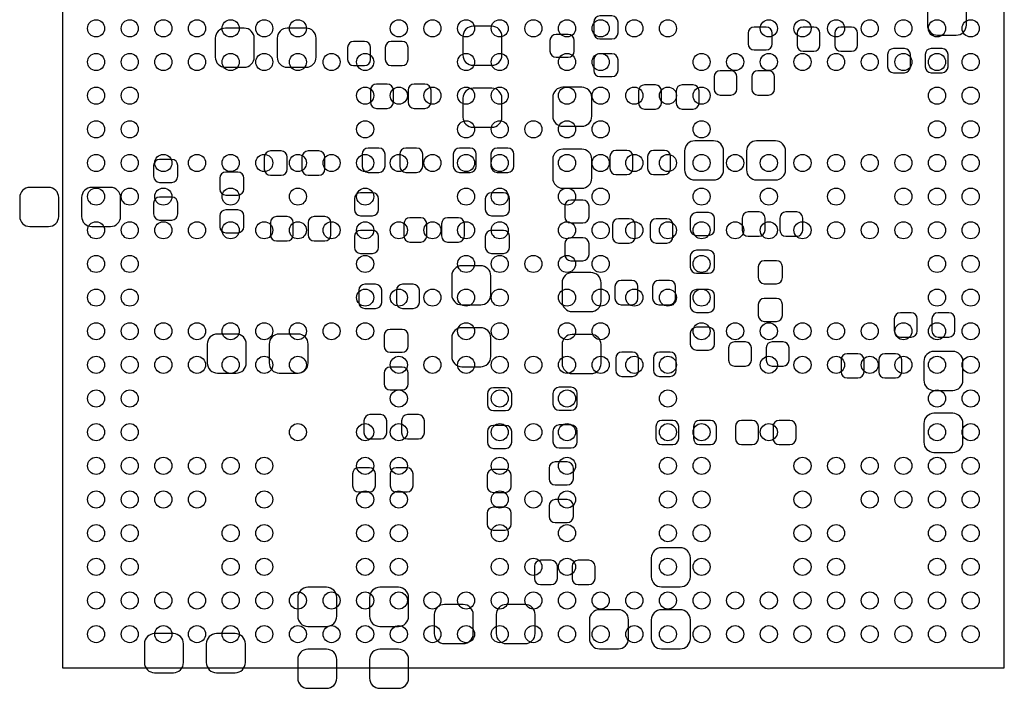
# Model space of a CAD drawing. Extents: x -19 to 83, y 27 to 85.
# Tile 4 of 10: x 26 to 41, y 45 to 55. Entities that reach past the tile are written whole.
import ezdxf

# ---------------------------------------------------------------- set-up
doc = ezdxf.new("R2010")
doc.units = 0
for name, color, linetype in [('PG_ASSEMBLY_TOP', 7, 'CONTINUOUS'), ('PIN_BOTTOM', 40, 'CONTINUOUS'), ('PIN_TOP', 5, 'CONTINUOUS')]:
    doc.layers.add(name, color=color, linetype=linetype)

msp = doc.modelspace()

# ---------------------------------------------------------------- linework, layer by layer
at = {"layer": 'PG_ASSEMBLY_TOP'}
for points in [[(40.55491, 45.731938), (40.55491, 59.73191)], [(26.554938, 59.33186), (26.554938, 45.731938)], [(26.554938, 45.731938), (40.55491, 45.731938)]]:
    msp.add_lwpolyline(points, dxfattribs=at)
at = {"layer": 'PIN_BOTTOM'}
for points in [[(39.991792, 55.281576), (39.991792, 55.561484, 0.414846), (39.841678, 55.711598), (39.56177, 55.711598, 0.414846), (39.411656, 55.561484), (39.411656, 55.281576, 0.414846), (39.56177, 55.131462), (39.841678, 55.131462, 0.414846)], [(34.453576, 55.325518), (34.453576, 55.165498, 0.413587), (34.543746, 55.075582), (34.723578, 55.075582, 0.413587), (34.813748, 55.165498), (34.813748, 55.325518, 0.413587), (34.723578, 55.415434), (34.543746, 55.415434, 0.413587)], [(28.97632, 54.654196), (29.256228, 54.654196, 0.414846), (29.406342, 54.80431), (29.406342, 55.084218, 0.414846), (29.256228, 55.234332), (28.97632, 55.234332, 0.414846), (28.826206, 55.084218), (28.826206, 54.80431, 0.414846)], [(30.176216, 55.234332), (29.896308, 55.234332, 0.414846), (29.746194, 55.084218), (29.746194, 54.80431, 0.414846), (29.896308, 54.654196), (30.176216, 54.654196, 0.414846), (30.32633, 54.80431), (30.32633, 55.084218, 0.414846)], [(32.507428, 55.11292), (32.507428, 54.833012, 0.414846), (32.657542, 54.682898), (32.93745, 54.682898, 0.414846), (33.087564, 54.833012), (33.087564, 55.11292, 0.414846), (32.93745, 55.263034), (32.657542, 55.263034, 0.414846)], [(37.105336, 55.001922), (37.105336, 55.161942, 0.413587), (37.015166, 55.251858), (36.835334, 55.251858, 0.413587), (36.745164, 55.161942), (36.745164, 55.001922, 0.413587), (36.835334, 54.912006), (37.015166, 54.912006, 0.413587)], [(37.565076, 54.891686), (37.725096, 54.891686, 0.413587), (37.815012, 54.981856), (37.815012, 55.161688, 0.413587), (37.725096, 55.251858), (37.565076, 55.251858, 0.413587), (37.47516, 55.161688), (37.47516, 54.981856, 0.413587)], [(38.284912, 55.251858), (38.124892, 55.251858, 0.413587), (38.034976, 55.161688), (38.034976, 54.981856, 0.413587), (38.124892, 54.891686), (38.284912, 54.891686, 0.413587), (38.374828, 54.981856), (38.374828, 55.161688, 0.413587)], [(30.883606, 54.678072), (31.043626, 54.678072, 0.413587), (31.133542, 54.768242), (31.133542, 54.948074, 0.413587), (31.043626, 55.038244), (30.883606, 55.038244, 0.413587), (30.79369, 54.948074), (30.79369, 54.768242, 0.413587)], [(31.603442, 55.038244), (31.443422, 55.038244, 0.413587), (31.353506, 54.948074), (31.353506, 54.768242, 0.413587), (31.443422, 54.678072), (31.603442, 54.678072, 0.413587), (31.693358, 54.768242), (31.693358, 54.948074, 0.413587)], [(34.161984, 54.89194), (34.161984, 55.05196, 0.413587), (34.071814, 55.141876), (33.891982, 55.141876, 0.413587), (33.801812, 55.05196), (33.801812, 54.89194, 0.413587), (33.891982, 54.802024), (34.071814, 54.802024, 0.413587)], [(38.909244, 54.5719), (39.069264, 54.5719, 0.413587), (39.15918, 54.66207), (39.15918, 54.841902, 0.413587), (39.069264, 54.932072), (38.909244, 54.932072, 0.413587), (38.819328, 54.841902), (38.819328, 54.66207, 0.413587)], [(39.62908, 54.932072), (39.46906, 54.932072, 0.413587), (39.379144, 54.841902), (39.379144, 54.66207, 0.413587), (39.46906, 54.5719), (39.62908, 54.5719, 0.413587), (39.718996, 54.66207), (39.718996, 54.841902, 0.413587)], [(34.813748, 54.605682), (34.813748, 54.765702, 0.413587), (34.723578, 54.855618), (34.543746, 54.855618, 0.413587), (34.453576, 54.765702), (34.453576, 54.605682, 0.413587), (34.543746, 54.515766), (34.723578, 54.515766, 0.413587)], [(36.330128, 54.24043), (36.490148, 54.24043, 0.413587), (36.580064, 54.3306), (36.580064, 54.510432, 0.413587), (36.490148, 54.600602), (36.330128, 54.600602, 0.413587), (36.240212, 54.510432), (36.240212, 54.3306, 0.413587)], [(37.049964, 54.600602), (36.889944, 54.600602, 0.413587), (36.800028, 54.510432), (36.800028, 54.3306, 0.413587), (36.889944, 54.24043), (37.049964, 54.24043, 0.413587), (37.13988, 54.3306), (37.13988, 54.510432, 0.413587)], [(31.223458, 54.043072), (31.383478, 54.043072, 0.413587), (31.473394, 54.133242), (31.473394, 54.313074, 0.413587), (31.383478, 54.403244), (31.223458, 54.403244, 0.413587), (31.133542, 54.313074), (31.133542, 54.133242, 0.413587)], [(31.943294, 54.403244), (31.783274, 54.403244, 0.413587), (31.693358, 54.313074), (31.693358, 54.133242, 0.413587), (31.783274, 54.043072), (31.943294, 54.043072, 0.413587), (32.03321, 54.133242), (32.03321, 54.313074, 0.413587)], [(33.087564, 53.913024), (33.087564, 54.192932, 0.414846), (32.93745, 54.343046), (32.657542, 54.343046, 0.414846), (32.507428, 54.192932), (32.507428, 53.913024, 0.414846), (32.657542, 53.76291), (32.93745, 53.76291, 0.414846)], [(33.843468, 54.206648), (33.843468, 53.92674, 0.414846), (33.993582, 53.776626), (34.27349, 53.776626, 0.414846), (34.423604, 53.92674), (34.423604, 54.206648, 0.414846), (34.27349, 54.356762), (33.993582, 54.356762, 0.414846)], [(35.207956, 54.03215), (35.367976, 54.03215, 0.413587), (35.457892, 54.12232), (35.457892, 54.302152, 0.413587), (35.367976, 54.392322), (35.207956, 54.392322, 0.413587), (35.11804, 54.302152), (35.11804, 54.12232, 0.413587)], [(35.927792, 54.392322), (35.767772, 54.392322, 0.413587), (35.677856, 54.302152), (35.677856, 54.12232, 0.413587), (35.767772, 54.03215), (35.927792, 54.03215, 0.413587), (36.017708, 54.12232), (36.017708, 54.302152, 0.413587)], [(31.100014, 53.092604), (31.260034, 53.092604, 0.413587), (31.34995, 53.182774), (31.34995, 53.362606, 0.413587), (31.260034, 53.452776), (31.100014, 53.452776, 0.413587), (31.010098, 53.362606), (31.010098, 53.182774, 0.413587)], [(31.81985, 53.452776), (31.65983, 53.452776, 0.413587), (31.569914, 53.362606), (31.569914, 53.182774, 0.413587), (31.65983, 53.092604), (31.81985, 53.092604, 0.413587), (31.909766, 53.182774), (31.909766, 53.362606, 0.413587)], [(32.45485, 53.09235), (32.61487, 53.09235, 0.413587), (32.704786, 53.18252), (32.704786, 53.362352, 0.413587), (32.61487, 53.452522), (32.45485, 53.452522, 0.413587), (32.364934, 53.362352), (32.364934, 53.18252, 0.413587)], [(33.174686, 53.452522), (33.014666, 53.452522, 0.413587), (32.92475, 53.362352), (32.92475, 53.18252, 0.413587), (33.014666, 53.09235), (33.174686, 53.09235, 0.413587), (33.264602, 53.18252), (33.264602, 53.362352, 0.413587)], [(34.423604, 53.006752), (34.423604, 53.28666, 0.414846), (34.27349, 53.436774), (33.993582, 53.436774, 0.414846), (33.843468, 53.28666), (33.843468, 53.006752, 0.414846), (33.993582, 52.856638), (34.27349, 52.856638, 0.414846)], [(35.953192, 52.979828), (36.2331, 52.979828, 0.414846), (36.383214, 53.129942), (36.383214, 53.40985, 0.414846), (36.2331, 53.559964), (35.953192, 53.559964, 0.414846), (35.803078, 53.40985), (35.803078, 53.129942, 0.414846)], [(37.153088, 53.559964), (36.87318, 53.559964, 0.414846), (36.723066, 53.40985), (36.723066, 53.129942, 0.414846), (36.87318, 52.979828), (37.153088, 52.979828, 0.414846), (37.303202, 53.129942), (37.303202, 53.40985, 0.414846)], [(27.909266, 53.193442), (27.909266, 53.033422, 0.413587), (27.999436, 52.943506), (28.179268, 52.943506, 0.413587), (28.269438, 53.033422), (28.269438, 53.193442, 0.413587), (28.179268, 53.283358), (27.999436, 53.283358, 0.413587)], [(29.64561, 53.049932), (29.80563, 53.049932, 0.413587), (29.895546, 53.140102), (29.895546, 53.319934, 0.413587), (29.80563, 53.410104), (29.64561, 53.410104, 0.413587), (29.555694, 53.319934), (29.555694, 53.140102, 0.413587)], [(30.365446, 53.410104), (30.205426, 53.410104, 0.413587), (30.11551, 53.319934), (30.11551, 53.140102, 0.413587), (30.205426, 53.049932), (30.365446, 53.049932, 0.413587), (30.455362, 53.140102), (30.455362, 53.319934, 0.413587)], [(34.783014, 53.05933), (34.943034, 53.05933, 0.413587), (35.03295, 53.1495), (35.03295, 53.329332, 0.413587), (34.943034, 53.419502), (34.783014, 53.419502, 0.413587), (34.693098, 53.329332), (34.693098, 53.1495, 0.413587)], [(35.50285, 53.419502), (35.34283, 53.419502, 0.413587), (35.252914, 53.329332), (35.252914, 53.1495, 0.413587), (35.34283, 53.05933), (35.50285, 53.05933, 0.413587), (35.592766, 53.1495), (35.592766, 53.329332, 0.413587)], [(28.8925, 53.004974), (28.8925, 52.844954, 0.413587), (28.98267, 52.755038), (29.162502, 52.755038, 0.413587), (29.252672, 52.844954), (29.252672, 53.004974, 0.413587), (29.162502, 53.09489), (28.98267, 53.09489, 0.413587)], [(26.069544, 52.287932), (26.349452, 52.287932, 0.414846), (26.499566, 52.438046), (26.499566, 52.717954, 0.414846), (26.349452, 52.868068), (26.069544, 52.868068, 0.414846), (25.91943, 52.717954), (25.91943, 52.438046, 0.414846)], [(27.26944, 52.868068), (26.989532, 52.868068, 0.414846), (26.839418, 52.717954), (26.839418, 52.438046, 0.414846), (26.989532, 52.287932), (27.26944, 52.287932, 0.414846), (27.419554, 52.438046), (27.419554, 52.717954, 0.414846)], [(28.269438, 52.473606), (28.269438, 52.633626, 0.413587), (28.179268, 52.723542), (27.999436, 52.723542, 0.413587), (27.909266, 52.633626), (27.909266, 52.473606, 0.413587), (27.999436, 52.38369), (28.179268, 52.38369, 0.413587)], [(30.894782, 52.698396), (30.894782, 52.538376, 0.413587), (30.984952, 52.44846), (31.164784, 52.44846, 0.413587), (31.254954, 52.538376), (31.254954, 52.698396, 0.413587), (31.164784, 52.788312), (30.984952, 52.788312, 0.413587)], [(32.840422, 52.69865), (32.840422, 52.53863, 0.413587), (32.930592, 52.448714), (33.110424, 52.448714, 0.413587), (33.200594, 52.53863), (33.200594, 52.69865, 0.413587), (33.110424, 52.788566), (32.930592, 52.788566, 0.413587)], [(34.021776, 52.589938), (34.021776, 52.429918, 0.413587), (34.111946, 52.340002), (34.291778, 52.340002, 0.413587), (34.381948, 52.429918), (34.381948, 52.589938, 0.413587), (34.291778, 52.679854), (34.111946, 52.679854, 0.413587)], [(29.252672, 52.285138), (29.252672, 52.445158, 0.413587), (29.162502, 52.535074), (28.98267, 52.535074, 0.413587), (28.8925, 52.445158), (28.8925, 52.285138, 0.413587), (28.98267, 52.195222), (29.162502, 52.195222, 0.413587)], [(29.736034, 52.074572), (29.896054, 52.074572, 0.413587), (29.98597, 52.164742), (29.98597, 52.344574, 0.413587), (29.896054, 52.434744), (29.736034, 52.434744, 0.413587), (29.646118, 52.344574), (29.646118, 52.164742, 0.413587)], [(30.45587, 52.434744), (30.29585, 52.434744, 0.413587), (30.205934, 52.344574), (30.205934, 52.164742, 0.413587), (30.29585, 52.074572), (30.45587, 52.074572, 0.413587), (30.545786, 52.164742), (30.545786, 52.344574, 0.413587)], [(31.720028, 52.056792), (31.880048, 52.056792, 0.413587), (31.969964, 52.146962), (31.969964, 52.326794, 0.413587), (31.880048, 52.416964), (31.720028, 52.416964, 0.413587), (31.630112, 52.326794), (31.630112, 52.146962, 0.413587)], [(32.439864, 52.416964), (32.279844, 52.416964, 0.413587), (32.189928, 52.326794), (32.189928, 52.146962, 0.413587), (32.279844, 52.056792), (32.439864, 52.056792, 0.413587), (32.52978, 52.146962), (32.52978, 52.326794, 0.413587)], [(34.818574, 52.042314), (34.978594, 52.042314, 0.413587), (35.06851, 52.132484), (35.06851, 52.312316, 0.413587), (34.978594, 52.402486), (34.818574, 52.402486, 0.413587), (34.728658, 52.312316), (34.728658, 52.132484, 0.413587)], [(35.53841, 52.402486), (35.37839, 52.402486, 0.413587), (35.288474, 52.312316), (35.288474, 52.132484, 0.413587), (35.37839, 52.042314), (35.53841, 52.042314, 0.413587), (35.628326, 52.132484), (35.628326, 52.312316, 0.413587)], [(35.887406, 52.404518), (35.887406, 52.244498, 0.413587), (35.977576, 52.154582), (36.157408, 52.154582, 0.413587), (36.247578, 52.244498), (36.247578, 52.404518, 0.413587), (36.157408, 52.494434), (35.977576, 52.494434, 0.413587)], [(36.748974, 52.143914), (36.908994, 52.143914, 0.413587), (36.99891, 52.234084), (36.99891, 52.413916, 0.413587), (36.908994, 52.504086), (36.748974, 52.504086, 0.413587), (36.659058, 52.413916), (36.659058, 52.234084, 0.413587)], [(37.46881, 52.504086), (37.30879, 52.504086, 0.413587), (37.218874, 52.413916), (37.218874, 52.234084, 0.413587), (37.30879, 52.143914), (37.46881, 52.143914, 0.413587), (37.558726, 52.234084), (37.558726, 52.413916, 0.413587)], [(31.254954, 51.97856), (31.254954, 52.13858, 0.413587), (31.164784, 52.228496), (30.984952, 52.228496, 0.413587), (30.894782, 52.13858), (30.894782, 51.97856, 0.413587), (30.984952, 51.888644), (31.164784, 51.888644, 0.413587)], [(33.200594, 51.978814), (33.200594, 52.138834, 0.413587), (33.110424, 52.22875), (32.930592, 52.22875, 0.413587), (32.840422, 52.138834), (32.840422, 51.978814, 0.413587), (32.930592, 51.888898), (33.110424, 51.888898, 0.413587)], [(34.381948, 51.870102), (34.381948, 52.030122, 0.413587), (34.291778, 52.120038), (34.111946, 52.120038, 0.413587), (34.021776, 52.030122), (34.021776, 51.870102, 0.413587), (34.111946, 51.780186), (34.291778, 51.780186, 0.413587)], [(36.247578, 51.684682), (36.247578, 51.844702, 0.413587), (36.157408, 51.934618), (35.977576, 51.934618, 0.413587), (35.887406, 51.844702), (35.887406, 51.684682, 0.413587), (35.977576, 51.594766), (36.157408, 51.594766, 0.413587)], [(32.341566, 51.554634), (32.341566, 51.274726, 0.414846), (32.49168, 51.124612), (32.771588, 51.124612, 0.414846), (32.921702, 51.274726), (32.921702, 51.554634, 0.414846), (32.771588, 51.704748), (32.49168, 51.704748, 0.414846)], [(36.897056, 51.68773), (36.897056, 51.52771, 0.413587), (36.987226, 51.437794), (37.167058, 51.437794, 0.413587), (37.257228, 51.52771), (37.257228, 51.68773, 0.413587), (37.167058, 51.777646), (36.987226, 51.777646, 0.413587)], [(33.98139, 51.453288), (33.98139, 51.17338, 0.414846), (34.131504, 51.023266), (34.411412, 51.023266, 0.414846), (34.561526, 51.17338), (34.561526, 51.453288, 0.414846), (34.411412, 51.603402), (34.131504, 51.603402, 0.414846)], [(31.05023, 51.070002), (31.21025, 51.070002, 0.413587), (31.300166, 51.160172), (31.300166, 51.340004, 0.413587), (31.21025, 51.430174), (31.05023, 51.430174, 0.413587), (30.960314, 51.340004), (30.960314, 51.160172, 0.413587)], [(31.770066, 51.430174), (31.610046, 51.430174, 0.413587), (31.52013, 51.340004), (31.52013, 51.160172, 0.413587), (31.610046, 51.070002), (31.770066, 51.070002, 0.413587), (31.859982, 51.160172), (31.859982, 51.340004, 0.413587)], [(34.857944, 51.12639), (35.017964, 51.12639, 0.413587), (35.10788, 51.21656), (35.10788, 51.396392, 0.413587), (35.017964, 51.486562), (34.857944, 51.486562, 0.413587), (34.768028, 51.396392), (34.768028, 51.21656, 0.413587)], [(35.57778, 51.486562), (35.41776, 51.486562, 0.413587), (35.327844, 51.396392), (35.327844, 51.21656, 0.413587), (35.41776, 51.12639), (35.57778, 51.12639, 0.413587), (35.667696, 51.21656), (35.667696, 51.396392, 0.413587)], [(35.887406, 51.261518), (35.887406, 51.101498, 0.413587), (35.977576, 51.011582), (36.157408, 51.011582, 0.413587), (36.247578, 51.101498), (36.247578, 51.261518, 0.413587), (36.157408, 51.351434), (35.977576, 51.351434, 0.413587)], [(37.257228, 50.967894), (37.257228, 51.127914, 0.413587), (37.167058, 51.21783), (36.987226, 51.21783, 0.413587), (36.897056, 51.127914), (36.897056, 50.967894, 0.413587), (36.987226, 50.877978), (37.167058, 50.877978, 0.413587)], [(39.009574, 50.645314), (39.169594, 50.645314, 0.413587), (39.25951, 50.735484), (39.25951, 50.915316, 0.413587), (39.169594, 51.005486), (39.009574, 51.005486, 0.413587), (38.919658, 50.915316), (38.919658, 50.735484, 0.413587)], [(39.72941, 51.005486), (39.56939, 51.005486, 0.413587), (39.479474, 50.915316), (39.479474, 50.735484, 0.413587), (39.56939, 50.645314), (39.72941, 50.645314, 0.413587), (39.819326, 50.735484), (39.819326, 50.915316, 0.413587)], [(36.247578, 50.541682), (36.247578, 50.701702, 0.413587), (36.157408, 50.791618), (35.977576, 50.791618, 0.413587), (35.887406, 50.701702), (35.887406, 50.541682, 0.413587), (35.977576, 50.451766), (36.157408, 50.451766, 0.413587)], [(28.857702, 50.110136), (29.13761, 50.110136, 0.414846), (29.287724, 50.26025), (29.287724, 50.540158, 0.414846), (29.13761, 50.690272), (28.857702, 50.690272, 0.414846), (28.707588, 50.540158), (28.707588, 50.26025, 0.414846)], [(30.057598, 50.690272), (29.77769, 50.690272, 0.414846), (29.627576, 50.540158), (29.627576, 50.26025, 0.414846), (29.77769, 50.110136), (30.057598, 50.110136, 0.414846), (30.207712, 50.26025), (30.207712, 50.540158, 0.414846)], [(31.33598, 50.66919), (31.33598, 50.50917, 0.413587), (31.42615, 50.419254), (31.605982, 50.419254, 0.413587), (31.696152, 50.50917), (31.696152, 50.66919, 0.413587), (31.605982, 50.759106), (31.42615, 50.759106, 0.413587)], [(32.921702, 50.354738), (32.921702, 50.634646, 0.414846), (32.771588, 50.78476), (32.49168, 50.78476, 0.414846), (32.341566, 50.634646), (32.341566, 50.354738, 0.414846), (32.49168, 50.204624), (32.771588, 50.204624, 0.414846)], [(34.561526, 50.253392), (34.561526, 50.5333, 0.414846), (34.411412, 50.683414), (34.131504, 50.683414, 0.414846), (33.98139, 50.5333), (33.98139, 50.253392, 0.414846), (34.131504, 50.103278), (34.411412, 50.103278, 0.414846)], [(36.545774, 50.213514), (36.705794, 50.213514, 0.413587), (36.79571, 50.303684), (36.79571, 50.483516, 0.413587), (36.705794, 50.573686), (36.545774, 50.573686, 0.413587), (36.455858, 50.483516), (36.455858, 50.303684, 0.413587)], [(37.26561, 50.573686), (37.10559, 50.573686, 0.413587), (37.015674, 50.483516), (37.015674, 50.303684, 0.413587), (37.10559, 50.213514), (37.26561, 50.213514, 0.413587), (37.355526, 50.303684), (37.355526, 50.483516, 0.413587)], [(34.869374, 50.061114), (35.029394, 50.061114, 0.413587), (35.11931, 50.151284), (35.11931, 50.331116, 0.413587), (35.029394, 50.421286), (34.869374, 50.421286, 0.413587), (34.779458, 50.331116), (34.779458, 50.151284, 0.413587)], [(35.58921, 50.421286), (35.42919, 50.421286, 0.413587), (35.339274, 50.331116), (35.339274, 50.151284, 0.413587), (35.42919, 50.061114), (35.58921, 50.061114, 0.413587), (35.679126, 50.151284), (35.679126, 50.331116, 0.413587)], [(38.219634, 50.037238), (38.379654, 50.037238, 0.413587), (38.46957, 50.127408), (38.46957, 50.30724, 0.413587), (38.379654, 50.39741), (38.219634, 50.39741, 0.413587), (38.129718, 50.30724), (38.129718, 50.127408, 0.413587)], [(38.93947, 50.39741), (38.77945, 50.39741, 0.413587), (38.689534, 50.30724), (38.689534, 50.127408, 0.413587), (38.77945, 50.037238), (38.93947, 50.037238, 0.413587), (39.029386, 50.127408), (39.029386, 50.30724, 0.413587)], [(39.358824, 50.282348), (39.358824, 50.00244, 0.414846), (39.508938, 49.852326), (39.788846, 49.852326, 0.414846), (39.93896, 50.00244), (39.93896, 50.282348, 0.414846), (39.788846, 50.432462), (39.508938, 50.432462, 0.414846)], [(31.696152, 49.949354), (31.696152, 50.109374, 0.413587), (31.605982, 50.19929), (31.42615, 50.19929, 0.413587), (31.33598, 50.109374), (31.33598, 49.949354, 0.413587), (31.42615, 49.859438), (31.605982, 49.859438, 0.413587)], [(32.872934, 49.80178), (32.872934, 49.64176, 0.413587), (32.963104, 49.551844), (33.142936, 49.551844, 0.413587), (33.233106, 49.64176), (33.233106, 49.80178, 0.413587), (33.142936, 49.891696), (32.963104, 49.891696, 0.413587)], [(33.846008, 49.809146), (33.846008, 49.649126, 0.413587), (33.936178, 49.55921), (34.11601, 49.55921, 0.413587), (34.20618, 49.649126), (34.20618, 49.809146, 0.413587), (34.11601, 49.899062), (33.936178, 49.899062, 0.413587)], [(31.125668, 49.132236), (31.285688, 49.132236, 0.413587), (31.375604, 49.222406), (31.375604, 49.402238, 0.413587), (31.285688, 49.492408), (31.125668, 49.492408, 0.413587), (31.035752, 49.402238), (31.035752, 49.222406, 0.413587)], [(31.845504, 49.492408), (31.685484, 49.492408, 0.413587), (31.595568, 49.402238), (31.595568, 49.222406, 0.413587), (31.685484, 49.132236), (31.845504, 49.132236, 0.413587), (31.93542, 49.222406), (31.93542, 49.402238, 0.413587)], [(39.93896, 49.082452), (39.93896, 49.36236, 0.414846), (39.788846, 49.512474), (39.508938, 49.512474, 0.414846), (39.358824, 49.36236), (39.358824, 49.082452, 0.414846), (39.508938, 48.932338), (39.788846, 48.932338, 0.414846)], [(33.233106, 49.081944), (33.233106, 49.241964, 0.413587), (33.142936, 49.33188), (32.963104, 49.33188, 0.413587), (32.872934, 49.241964), (32.872934, 49.081944, 0.413587), (32.963104, 48.992028), (33.142936, 48.992028, 0.413587)], [(34.20618, 49.08931), (34.20618, 49.24933, 0.413587), (34.11601, 49.339246), (33.936178, 49.339246, 0.413587), (33.846008, 49.24933), (33.846008, 49.08931, 0.413587), (33.936178, 48.999394), (34.11601, 48.999394, 0.413587)], [(35.465766, 49.047654), (35.625786, 49.047654, 0.413587), (35.715702, 49.137824), (35.715702, 49.317656, 0.413587), (35.625786, 49.407826), (35.465766, 49.407826, 0.413587), (35.37585, 49.317656), (35.37585, 49.137824, 0.413587)], [(36.185602, 49.407826), (36.025582, 49.407826, 0.413587), (35.935666, 49.317656), (35.935666, 49.137824, 0.413587), (36.025582, 49.047654), (36.185602, 49.047654, 0.413587), (36.275518, 49.137824), (36.275518, 49.317656, 0.413587)], [(36.648898, 49.047654), (36.808918, 49.047654, 0.413587), (36.898834, 49.137824), (36.898834, 49.317656, 0.413587), (36.808918, 49.407826), (36.648898, 49.407826, 0.413587), (36.558982, 49.317656), (36.558982, 49.137824, 0.413587)], [(37.368734, 49.407826), (37.208714, 49.407826, 0.413587), (37.118798, 49.317656), (37.118798, 49.137824, 0.413587), (37.208714, 49.047654), (37.368734, 49.047654, 0.413587), (37.45865, 49.137824), (37.45865, 49.317656, 0.413587)], [(33.789112, 48.699674), (33.789112, 48.539654, 0.413587), (33.879282, 48.449738), (34.059114, 48.449738, 0.413587), (34.149284, 48.539654), (34.149284, 48.699674, 0.413587), (34.059114, 48.78959), (33.879282, 48.78959, 0.413587)], [(30.956758, 48.344074), (31.116778, 48.344074, 0.413587), (31.206694, 48.434244), (31.206694, 48.614076, 0.413587), (31.116778, 48.704246), (30.956758, 48.704246, 0.413587), (30.866842, 48.614076), (30.866842, 48.434244, 0.413587)], [(31.676594, 48.704246), (31.516574, 48.704246, 0.413587), (31.426658, 48.614076), (31.426658, 48.434244, 0.413587), (31.516574, 48.344074), (31.676594, 48.344074, 0.413587), (31.76651, 48.434244), (31.76651, 48.614076, 0.413587)], [(32.865822, 48.587406), (32.865822, 48.427386, 0.413587), (32.955992, 48.33747), (33.135824, 48.33747, 0.413587), (33.225994, 48.427386), (33.225994, 48.587406, 0.413587), (33.135824, 48.677322), (32.955992, 48.677322, 0.413587)], [(34.149284, 47.979838), (34.149284, 48.139858, 0.413587), (34.059114, 48.229774), (33.879282, 48.229774, 0.413587), (33.789112, 48.139858), (33.789112, 47.979838, 0.413587), (33.879282, 47.889922), (34.059114, 47.889922, 0.413587)], [(33.225994, 47.86757), (33.225994, 48.02759, 0.413587), (33.135824, 48.117506), (32.955992, 48.117506, 0.413587), (32.865822, 48.02759), (32.865822, 47.86757, 0.413587), (32.955992, 47.777654), (33.135824, 47.777654, 0.413587)], [(35.308032, 47.364142), (35.308032, 47.084234, 0.414846), (35.458146, 46.93412), (35.738054, 46.93412, 0.414846), (35.888168, 47.084234), (35.888168, 47.364142, 0.414846), (35.738054, 47.514256), (35.458146, 47.514256, 0.414846)], [(33.66135, 46.968918), (33.82137, 46.968918, 0.413587), (33.911286, 47.059088), (33.911286, 47.23892, 0.413587), (33.82137, 47.32909), (33.66135, 47.32909, 0.413587), (33.571434, 47.23892), (33.571434, 47.059088, 0.413587)], [(34.381186, 47.32909), (34.221166, 47.32909, 0.413587), (34.13125, 47.23892), (34.13125, 47.059088, 0.413587), (34.221166, 46.968918), (34.381186, 46.968918, 0.413587), (34.471102, 47.059088), (34.471102, 47.23892, 0.413587)], [(30.052264, 46.776894), (30.052264, 46.496986, 0.414846), (30.202378, 46.346872), (30.482286, 46.346872, 0.414846), (30.6324, 46.496986), (30.6324, 46.776894, 0.414846), (30.482286, 46.927008), (30.202378, 46.927008, 0.414846)], [(31.12008, 46.776894), (31.12008, 46.496986, 0.414846), (31.270194, 46.346872), (31.550102, 46.346872, 0.414846), (31.700216, 46.496986), (31.700216, 46.776894, 0.414846), (31.550102, 46.927008), (31.270194, 46.927008, 0.414846)], [(32.231584, 46.091348), (32.511492, 46.091348, 0.414846), (32.661606, 46.241462), (32.661606, 46.52137, 0.414846), (32.511492, 46.671484), (32.231584, 46.671484, 0.414846), (32.08147, 46.52137), (32.08147, 46.241462, 0.414846)], [(33.43148, 46.671484), (33.151572, 46.671484, 0.414846), (33.001458, 46.52137), (33.001458, 46.241462, 0.414846), (33.151572, 46.091348), (33.43148, 46.091348, 0.414846), (33.581594, 46.241462), (33.581594, 46.52137, 0.414846)], [(34.538158, 46.014132), (34.818066, 46.014132, 0.414846), (34.96818, 46.164246), (34.96818, 46.444154, 0.414846), (34.818066, 46.594268), (34.538158, 46.594268, 0.414846), (34.388044, 46.444154), (34.388044, 46.164246, 0.414846)], [(35.738054, 46.594268), (35.458146, 46.594268, 0.414846), (35.308032, 46.444154), (35.308032, 46.164246, 0.414846), (35.458146, 46.014132), (35.738054, 46.014132, 0.414846), (35.888168, 46.164246), (35.888168, 46.444154, 0.414846)], [(35.888168, 46.164246), (35.888168, 46.444154, 0.414846), (35.738054, 46.594268), (35.458146, 46.594268, 0.414846), (35.308032, 46.444154), (35.308032, 46.164246, 0.414846), (35.458146, 46.014132), (35.738054, 46.014132, 0.414846)], [(27.923744, 45.658532), (28.203652, 45.658532, 0.414846), (28.353766, 45.808646), (28.353766, 46.088554, 0.414846), (28.203652, 46.238668), (27.923744, 46.238668, 0.414846), (27.77363, 46.088554), (27.77363, 45.808646, 0.414846)], [(29.12364, 46.238668), (28.843732, 46.238668, 0.414846), (28.693618, 46.088554), (28.693618, 45.808646, 0.414846), (28.843732, 45.658532), (29.12364, 45.658532, 0.414846), (29.273754, 45.808646), (29.273754, 46.088554, 0.414846)], [(30.6324, 45.576998), (30.6324, 45.856906, 0.414846), (30.482286, 46.00702), (30.202378, 46.00702, 0.414846), (30.052264, 45.856906), (30.052264, 45.576998, 0.414846), (30.202378, 45.426884), (30.482286, 45.426884, 0.414846)], [(31.700216, 45.576998), (31.700216, 45.856906, 0.414846), (31.550102, 46.00702), (31.270194, 46.00702, 0.414846), (31.12008, 45.856906), (31.12008, 45.576998, 0.414846), (31.270194, 45.426884), (31.550102, 45.426884, 0.414846)]]:
    msp.add_lwpolyline(points, format="xyb", close=True, dxfattribs=at)
at = {"layer": 'PIN_TOP'}
for centre in [(27.05481, 55.231792), (27.554936, 55.231792), (28.054808, 55.231792), (28.554934, 55.231792), (29.05506, 55.231792), (29.554932, 55.231792), (30.054804, 55.231792), (31.554928, 55.231792), (32.0548, 55.231792), (32.554926, 55.231792), (33.055052, 55.231792), (33.554924, 55.231792), (34.054796, 55.231792), (34.554922, 55.231792), (35.055048, 55.231792), (35.55492, 55.231792), (37.055044, 55.231792), (37.554916, 55.231792), (38.054788, 55.231792), (38.554914, 55.231792), (39.05504, 55.231792), (39.554912, 55.231792), (40.055038, 55.231792), (27.05481, 54.73192), (27.554936, 54.73192), (28.054808, 54.73192), (28.554934, 54.73192), (29.05506, 54.73192), (29.554932, 54.73192), (30.054804, 54.73192), (30.55493, 54.73192), (31.055056, 54.73192), (32.554926, 54.73192), (33.055052, 54.73192), (34.054796, 54.73192), (34.554922, 54.73192), (36.054792, 54.73192), (36.554918, 54.73192), (37.055044, 54.73192), (37.554916, 54.73192), (38.054788, 54.73192), (38.554914, 54.73192), (39.05504, 54.73192), (39.554912, 54.73192), (40.055038, 54.73192), (27.05481, 54.232048), (27.554936, 54.232048), (31.055056, 54.232048), (31.554928, 54.232048), (32.0548, 54.232048), (32.554926, 54.232048), (33.055052, 54.232048), (34.054796, 54.232048), (34.554922, 54.232048), (35.055048, 54.232048), (35.55492, 54.232048), (36.054792, 54.232048), (39.554912, 54.232048), (40.055038, 54.232048), (27.05481, 53.731922), (27.554936, 53.731922), (31.055056, 53.731922), (32.554926, 53.731922), (33.055052, 53.731922), (33.554924, 53.731922), (34.054796, 53.731922), (34.554922, 53.731922), (36.054792, 53.731922), (39.554912, 53.731922), (40.055038, 53.731922), (27.05481, 53.231796), (27.554936, 53.231796), (28.054808, 53.231796), (28.554934, 53.231796), (29.05506, 53.231796), (29.554932, 53.231796), (30.054804, 53.231796), (30.55493, 53.231796), (31.055056, 53.231796), (31.554928, 53.231796), (32.0548, 53.231796), (32.554926, 53.231796), (33.055052, 53.231796), (34.054796, 53.231796), (34.554922, 53.231796), (35.055048, 53.231796), (35.55492, 53.231796), (36.054792, 53.231796), (36.554918, 53.231796), (37.055044, 53.231796), (37.554916, 53.231796), (38.054788, 53.231796), (38.554914, 53.231796), (39.05504, 53.231796), (39.554912, 53.231796), (40.055038, 53.231796), (27.05481, 52.731924), (27.554936, 52.731924), (28.054808, 52.731924), (29.05506, 52.731924), (30.054804, 52.731924), (31.055056, 52.731924), (32.554926, 52.731924), (33.055052, 52.731924), (34.054796, 52.731924), (34.554922, 52.731924), (36.054792, 52.731924), (37.055044, 52.731924), (38.054788, 52.731924), (39.05504, 52.731924), (39.554912, 52.731924), (40.055038, 52.731924), (27.05481, 52.232052), (27.554936, 52.232052), (28.054808, 52.232052), (28.554934, 52.232052), (29.05506, 52.232052), (29.554932, 52.232052), (30.054804, 52.232052), (30.55493, 52.232052), (31.055056, 52.232052), (31.554928, 52.232052), (32.0548, 52.232052), (32.554926, 52.232052), (33.055052, 52.232052), (34.054796, 52.232052), (34.554922, 52.232052), (35.055048, 52.232052), (35.55492, 52.232052), (36.054792, 52.232052), (36.554918, 52.232052), (37.055044, 52.232052), (37.554916, 52.232052), (38.054788, 52.232052), (38.554914, 52.232052), (39.05504, 52.232052), (39.554912, 52.232052), (40.055038, 52.232052), (27.05481, 51.731926), (27.554936, 51.731926), (31.055056, 51.731926), (32.554926, 51.731926), (33.055052, 51.731926), (33.554924, 51.731926), (34.054796, 51.731926), (34.554922, 51.731926), (36.054792, 51.731926), (39.554912, 51.731926), (40.055038, 51.731926), (27.05481, 51.2318), (27.554936, 51.2318), (31.055056, 51.2318), (31.554928, 51.2318), (32.0548, 51.2318), (32.554926, 51.2318), (33.055052, 51.2318), (34.054796, 51.2318), (34.554922, 51.2318), (35.055048, 51.2318), (35.55492, 51.2318), (36.054792, 51.2318), (39.554912, 51.2318), (40.055038, 51.2318), (27.05481, 50.731928), (27.554936, 50.731928), (28.054808, 50.731928), (28.554934, 50.731928), (29.05506, 50.731928), (29.554932, 50.731928), (30.054804, 50.731928), (30.55493, 50.731928), (31.055056, 50.731928), (32.554926, 50.731928), (33.055052, 50.731928), (34.054796, 50.731928), (34.554922, 50.731928), (36.054792, 50.731928), (36.554918, 50.731928), (37.055044, 50.731928), (37.554916, 50.731928), (38.054788, 50.731928), (38.554914, 50.731928), (39.05504, 50.731928), (39.554912, 50.731928), (40.055038, 50.731928), (27.05481, 50.232056), (27.554936, 50.232056), (28.054808, 50.232056), (28.554934, 50.232056), (29.05506, 50.232056), (29.554932, 50.232056), (30.054804, 50.232056), (31.554928, 50.232056), (32.0548, 50.232056), (32.554926, 50.232056), (33.055052, 50.232056), (33.554924, 50.232056), (34.054796, 50.232056), (34.554922, 50.232056), (35.055048, 50.232056), (35.55492, 50.232056), (37.055044, 50.232056), (37.554916, 50.232056), (38.054788, 50.232056), (38.554914, 50.232056), (39.05504, 50.232056), (39.554912, 50.232056), (40.055038, 50.232056), (27.05481, 49.73193), (27.554936, 49.73193), (31.554928, 49.73193), (33.055052, 49.73193), (34.054796, 49.73193), (35.55492, 49.73193), (39.554912, 49.73193), (40.055038, 49.73193), (27.05481, 49.231804), (27.554936, 49.231804), (30.054804, 49.231804), (31.055056, 49.231804), (31.554928, 49.231804), (33.055052, 49.231804), (33.554924, 49.231804), (34.054796, 49.231804), (35.55492, 49.231804), (36.054792, 49.231804), (37.055044, 49.231804), (39.554912, 49.231804), (40.055038, 49.231804), (27.05481, 48.731932), (27.554936, 48.731932), (28.054808, 48.731932), (28.554934, 48.731932), (29.05506, 48.731932), (29.554932, 48.731932), (31.055056, 48.731932), (31.554928, 48.731932), (33.055052, 48.731932), (34.054796, 48.731932), (35.55492, 48.731932), (36.054792, 48.731932), (37.554916, 48.731932), (38.054788, 48.731932), (38.554914, 48.731932), (39.05504, 48.731932), (39.554912, 48.731932), (40.055038, 48.731932), (27.05481, 48.23206), (27.554936, 48.23206), (28.054808, 48.23206), (28.554934, 48.23206), (29.554932, 48.23206), (31.055056, 48.23206), (31.554928, 48.23206), (33.055052, 48.23206), (33.554924, 48.23206), (34.054796, 48.23206), (35.55492, 48.23206), (36.054792, 48.23206), (37.554916, 48.23206), (38.554914, 48.23206), (39.05504, 48.23206), (39.554912, 48.23206), (40.055038, 48.23206), (27.05481, 47.731934), (27.554936, 47.731934), (29.05506, 47.731934), (29.554932, 47.731934), (31.055056, 47.731934), (31.554928, 47.731934), (33.055052, 47.731934), (34.054796, 47.731934), (35.55492, 47.731934), (36.054792, 47.731934), (37.554916, 47.731934), (38.054788, 47.731934), (39.554912, 47.731934), (40.055038, 47.731934), (27.05481, 47.231808), (27.554936, 47.231808), (29.05506, 47.231808), (29.554932, 47.231808), (31.055056, 47.231808), (31.554928, 47.231808), (33.055052, 47.231808), (33.554924, 47.231808), (34.054796, 47.231808), (35.55492, 47.231808), (36.054792, 47.231808), (37.554916, 47.231808), (38.054788, 47.231808), (39.554912, 47.231808), (40.055038, 47.231808), (27.05481, 46.731936), (27.554936, 46.731936), (28.054808, 46.731936), (28.554934, 46.731936), (29.05506, 46.731936), (29.554932, 46.731936), (30.054804, 46.731936), (30.55493, 46.731936), (31.055056, 46.731936), (31.554928, 46.731936), (32.0548, 46.731936), (32.554926, 46.731936), (33.055052, 46.731936), (33.554924, 46.731936), (34.054796, 46.731936), (34.554922, 46.731936), (35.055048, 46.731936), (35.55492, 46.731936), (36.054792, 46.731936), (36.554918, 46.731936), (37.055044, 46.731936), (37.554916, 46.731936), (38.054788, 46.731936), (38.554914, 46.731936), (39.05504, 46.731936), (39.554912, 46.731936), (40.055038, 46.731936), (27.05481, 46.23181), (27.554936, 46.23181), (28.054808, 46.23181), (28.554934, 46.23181), (29.05506, 46.23181), (29.554932, 46.23181), (30.054804, 46.23181), (30.55493, 46.23181), (31.055056, 46.23181), (31.554928, 46.23181), (32.0548, 46.23181), (32.554926, 46.23181), (33.055052, 46.23181), (33.554924, 46.23181), (34.054796, 46.23181), (34.554922, 46.23181), (35.055048, 46.23181), (35.55492, 46.23181), (36.054792, 46.23181), (36.554918, 46.23181), (37.055044, 46.23181), (37.554916, 46.23181), (38.054788, 46.23181), (38.554914, 46.23181), (39.05504, 46.23181), (39.554912, 46.23181), (40.055038, 46.23181)]:
    msp.add_circle(centre, 0.127, dxfattribs=at)

doc.saveas('drawing.dxf')
